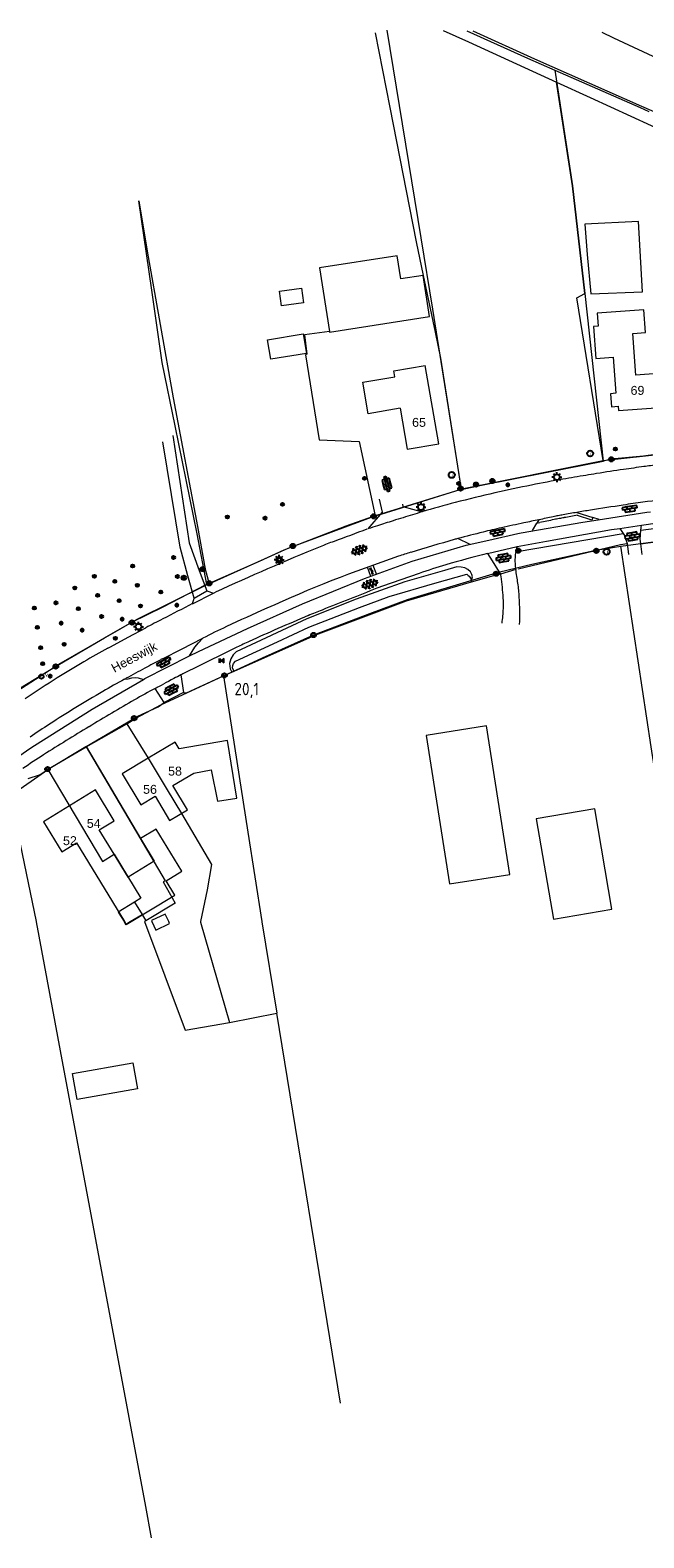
# Model space of a CAD drawing. Header units: metres. Extents: x 117922 to 130630, y 447724 to 454087.
# Tile 51 of 61: x 125795 to 125919, y 451376 to 451680. Entities that reach past the tile are written whole.
import ezdxf

# ---------------------------------------------------------------- set-up
doc = ezdxf.new("R2010")
doc.units = ezdxf.units.M
doc.layers.get('0').update_dxf_attribs({"color": 8})
for name, color, linetype, lineweight in [('B01', 8, 'Continuous', 0), ('B02', 8, 'Continuous', 0), ('B03', 8, 'Continuous', 0), ('B11', 8, 'Continuous', 0), ('B14', 8, 'Continuous', 0), ('G01', 8, 'Continuous', 0), ('G02', 8, 'Continuous', 0), ('G03', 8, 'Continuous', 0), ('T00', 8, 'Continuous', 0), ('T09', 8, 'Continuous', 0), ('V00', 8, 'Continuous', 0), ('W00', 8, 'Continuous', 0), ('Z02', 7, 'Continuous', 0), ('Z06', 7, 'Continuous', 0)]:
    doc.layers.add(name, color=color, linetype=linetype, lineweight=lineweight)
for name, color, linetype in [('SYM-GV1', 8, 'Continuous'), ('SYM-OV4', 8, 'Continuous'), ('TOPOT21', 8, 'Continuous'), ('TOPOT26', 8, 'Continuous'), ('TOPOT28', 8, 'Continuous'), ('TOPOT30', 1, 'Continuous'), ('TOPOT31', 8, 'Continuous'), ('TOPOT36', 8, 'Continuous'), ('TOPOT52', 8, 'Continuous'), ('TOPOT85', 8, 'Continuous')]:
    doc.layers.add(name, color=color, linetype=linetype)
doc.styles.add('ISO', font='ISO')
doc.styles.add('Z02', font='arial.ttf', dxfattribs={"height": 1.8})
doc.styles.add('Z06', font='arial.ttf', dxfattribs={"height": 1.8})

# ---------------------------------------------------------------- blocks, each defined once
blk = doc.blocks.new('asfalt6')
at = {"color": 0, "linetype": 'ByBlock', "lineweight": -2}
for p, q in [((-0.93, 0.18), (0.7, 1.13)), ((-0.89, -0.52), (0.89, 0.52)), ((-0.89, 0.52), (0.89, -0.52)), ((-0.76, 1.01), (0.3, 1.62)), ((-0.7, 1.13), (0.93, 0.18)), ((-0.3, 1.62), (0.76, 1.01)), ((-0.93, -0.18), (0.7, -1.13)), ((-0.76, -1.01), (0.3, -1.62)), ((-0.7, -1.13), (0.93, -0.18)), ((-0.3, -1.62), (0.76, -1.01))]:
    blk.add_line(p, q, dxfattribs=at)
blk = doc.blocks.new('paal')
at = {"color": 0}
for radius in [0.45, 0.2]:
    blk.add_circle((0, 0), radius, dxfattribs=at)
blk = doc.blocks.new('lichtmast')
at = {"color": 0}
for p, q in [((-0.6, 0), (-1, 0)), ((-0.71, 0.71), (-0.42, 0.42)), ((0, 0.6), (0, 1)), ((0.42, 0.42), (0.71, 0.71)), ((0.6, 0), (1, 0)), ((-0.42, -0.42), (-0.71, -0.71)), ((0, -0.6), (0, -1)), ((0.42, -0.42), (0.71, -0.71))]:
    blk.add_line(p, q, dxfattribs=at)
blk.add_circle((0, 0), 0.6, dxfattribs=at)
blk = doc.blocks.new('boom')
at = {"color": 0}
for radius in [0.315, 0.225, 0.135]:
    blk.add_circle((0, 0), radius, dxfattribs=at)
blk = doc.blocks.new('verklikker')
at = {"color": 0}
blk.add_circle((0, 0), 0.45, dxfattribs=at)
at = {"color": 0, "style": 'ISO'}
blk.add_attdef('VERKLIKKER', (0.7, 0), '', height=0.9, dxfattribs=at)
blk = doc.blocks.new('klinkers4')
at = {"color": 0, "linetype": 'ByBlock', "lineweight": -2}
for p, q in [((0, 1.5), (-0.5, 1.5)), ((-0.5, 1.5), (-0.5, 0.5)), ((-0.5, 0.5), (-0.5, -0.5)), ((0, 0.5), (-0.5, 0.5)), ((0, 1.5), (0, 1)), ((0.5, 1), (0, 1)), ((0, 1), (0, 0.5)), ((0, 0.5), (0, 0)), ((0.5, 0), (0, 0)), ((0, 0), (0, -0.5)), ((0.5, 0), (0.5, 1)), ((0.5, -1), (0.5, 0)), ((-0.5, -0.5), (-0.5, -1.5)), ((0, -0.5), (-0.5, -0.5)), ((-0.5, -1.5), (0, -1.5)), ((0, -0.5), (0, -1)), ((0, -1), (0.5, -1)), ((0, -1), (0, -1.5))]:
    blk.add_line(p, q, dxfattribs=at)
blk = doc.blocks.new('klinkers6')
at = {"color": 0, "linetype": 'ByBlock', "lineweight": -2}
for p, q in [((-0.25, 1), (-0.75, 1)), ((-0.75, 1), (-0.75, 0)), ((-0.25, 0), (-0.75, 0)), ((-0.75, 0), (-0.75, -1)), ((0.25, 1.5), (-0.25, 1.5)), ((-0.25, 1.5), (-0.25, 0.5)), ((0.25, 0.5), (-0.25, 0.5)), ((-0.25, 0.5), (-0.25, -0.5)), ((0.25, 0.5), (0.25, 1.5)), ((0.75, 1), (0.25, 1)), ((0.25, -0.5), (0.25, 0.5)), ((0.75, 0), (0.75, 1)), ((-0.75, -1), (-0.25, -1)), ((-0.25, -0.5), (-0.25, 0)), ((0.25, -0.5), (-0.25, -0.5)), ((-0.25, -0.5), (-0.25, -1.5)), ((-0.25, -1.5), (0.25, -1.5)), ((0.75, 0), (0.25, 0)), ((0.25, 0), (0.25, -0.5)), ((0.25, -1.5), (0.25, -0.5)), ((0.25, -1), (0.75, -1)), ((0.75, -1), (0.75, 0))]:
    blk.add_line(p, q, dxfattribs=at)
blk = doc.blocks.new('klinkers2')
at = {"color": 0, "linetype": 'ByBlock', "lineweight": -2}
for p, q in [((-0.31, 0.5), (0, 0.5)), ((0, -0.75), (0, 0.75)), ((0, 0), (0.31, 0)), ((0, -0.5), (-0.31, -0.5))]:
    blk.add_line(p, q, dxfattribs=at)
blk = doc.blocks.new('verkeersbord')
at = {"color": 0}
for p, q in [((0.5, 0.32), (-0.5, 0.32)), ((-0.5, 0.32), (0, -0.6)), ((0, -0.6), (0.5, 0.32))]:
    blk.add_line(p, q, dxfattribs=at)
blk = doc.blocks.new('grensmarkering')
at = {"color": 0}
blk.add_line((-0.67, 0), (0.67, 0), dxfattribs=at)
blk.add_circle((0, 0), 0.45, dxfattribs=at)
blk = doc.blocks.new('inspectieput')
at = {"color": 0}
blk.add_circle((0, 0), 0.6, dxfattribs=at)
at = {"color": 0, "linetype": 'Continuous', "style": 'ISO'}
blk.add_attdef('I', (0, -0.39), '', height=0.8, dxfattribs=at)
blk = doc.blocks.new('kilometerpaal')
at = {"color": 0}
for p, q in [((-0.44, 0.44), (0.44, -0.44)), ((-0.44, -0.44), (-0.44, 0.44)), ((0.44, 0.44), (-0.44, -0.44)), ((0.44, -0.44), (0.44, 0.44))]:
    blk.add_line(p, q, dxfattribs=at)
at = {"color": 0, "style": 'ISO'}
blk.add_attdef('KILOMETERPAAL', (0.59, 0.87), '', height=2.5, dxfattribs=at)

msp = doc.modelspace()

# ---------------------------------------------------------------- linework, layer by layer
at = {"layer": 'B01', "flags": 128}
for points in [[(125921.9, 451603.78), (125921.39, 451610.65), (125916.95, 451610.32), (125916.31, 451618.74), (125918.92, 451618.94), (125918.57, 451623.51), (125909.15, 451622.81), (125909.35, 451620.2), (125908.4, 451620.13), (125908.88, 451613.69), (125912.37, 451613.96), (125912.92, 451606.65), (125911.82, 451606.56), (125912.02, 451603.92), (125913.37, 451604.02), (125913.44, 451603.14), (125921.9, 451603.78)], [(125869.34, 451603.62), (125862.88, 451602.53), (125861.82, 451608.89), (125868.27, 451609.98), (125868.07, 451611.16), (125874.4, 451612.22)], [(125869.34, 451603.62), (125870.76, 451595.34), (125877.11, 451596.43), (125874.4, 451612.22)], [(125836.34, 451524.93), (125834.42, 451536.54), (125824.67, 451534.89), (125823.87, 451536.22), (125818.45, 451532.97)], [(125818.45, 451532.97), (125813.2, 451529.81), (125816.94, 451523.58), (125819.81, 451525.3), (125822.74, 451520.42), (125826.36, 451522.6)], [(125827.62, 451530), (125831.18, 451530.62), (125832.42, 451524.33), (125836.34, 451524.93)], [(125811.56, 451513.61), (125808.56, 451518.54), (125811.56, 451520.37), (125807.78, 451526.58), (125802.52, 451523.39)], [(125802.52, 451523.39), (125797.26, 451520.18), (125800.98, 451514.06)], [(125822.08, 451508.25), (125825.23, 451510.16), (125820.03, 451518.7), (125816.87, 451516.78)], [(125800.98, 451514.06), (125803.98, 451515.88), (125813.64, 451500)], [(125816.87, 451516.78), (125819.65, 451512.22)], [(125814.04, 451509.55), (125811.56, 451513.61)], [(125819.65, 451512.22), (125814.37, 451509.01)], [(125814.37, 451509.01), (125814.04, 451509.55)], [(125818.54, 451502.16), (125823.83, 451505.38), (125822.08, 451508.25)], [(125814.99, 451500), (125818.54, 451502.16)], [(125813.64, 451500), (125814.01, 451499.4), (125814.99, 451500)]]:
    msp.add_lwpolyline(points, dxfattribs=at)
at = {"layer": 'B02', "flags": 128}
for points in [[(125822.59, 451500), (125821.88, 451501.52), (125819.07, 451500.22), (125819.17, 451500)], [(125819.17, 451500), (125819.96, 451498.31)], [(125819.96, 451498.31), (125822.77, 451499.62), (125822.59, 451500)]]:
    msp.add_lwpolyline(points, dxfattribs=at)
at = {"layer": 'B03', "flags": 128}
for points in [[(125918.28, 451627.11), (125917.45, 451641.34), (125906.6, 451640.8), (125907.11, 451634.64), (125907.86, 451626.73), (125918.28, 451627.11)], [(125855.04, 451619.14), (125855.06, 451618.98), (125875.27, 451622.14), (125873.97, 451630.44), (125869.45, 451629.73), (125868.73, 451634.39), (125853.04, 451631.94), (125855.04, 451619.14)], [(125891.48, 451509.54), (125886.74, 451539.52), (125874.55, 451537.59), (125879.3, 451507.61), (125891.48, 451509.54)]]:
    msp.add_lwpolyline(points, dxfattribs=at)
at = {"layer": 'B11', "flags": 128}
for points in [[(125823.43, 451527.48), (125827.62, 451530)], [(125826.36, 451522.6), (125823.43, 451527.48)]]:
    msp.add_lwpolyline(points, dxfattribs=at)
at = {"layer": 'B14', "flags": 128}
for points in [[(125849.82, 451624.93), (125845.37, 451624.28), (125844.93, 451627.24), (125849.39, 451627.89), (125849.82, 451624.93)], [(125850.41, 451614.69), (125843.21, 451613.5), (125842.56, 451617.43), (125849.77, 451618.62), (125850.41, 451614.69)], [(125900.27, 451500.51), (125912.12, 451502.53), (125908.68, 451522.75), (125896.83, 451520.73), (125900.27, 451500.51)], [(125803.14, 451469.35), (125815.34, 451471.5), (125816.26, 451466.24), (125804.06, 451464.1), (125803.14, 451469.35)]]:
    msp.add_lwpolyline(points, dxfattribs=at)
at = {"layer": 'G01', "flags": 128}
for points in [[(125864.26, 451679.39), (125867.27, 451664.36), (125872.56, 451637.24), (125873.97, 451630.44), (125876.41, 451618.96), (125877.46, 451613.71), (125881.64, 451587.25)], [(125882.81, 451679.8), (125895.04, 451674.27), (125900.56, 451671.85)], [(125900.56, 451671.85), (125904.16, 451648.49), (125906.62, 451626.81), (125910.33, 451592.97)], [(125900.56, 451671.85), (125917.81, 451664.3), (125919.55, 451663.54)], [(125816.5, 451645.49), (125819.07, 451627.46), (125821.22, 451612.83), (125823.81, 451600.05), (125828.25, 451578.31), (125830.22, 451568.04)], [(125913.91, 451575.79), (125923.48, 451577.08), (125928.83, 451577.89), (125937.03, 451578.44), (125948.77, 451579.31), (125956.17, 451579.29), (125968.67, 451579.18), (125980.07, 451577.87)], [(125833.62, 451549.65), (125841.49, 451553.26), (125851.86, 451557.87), (125863.23, 451562.18), (125870.83, 451565.02), (125885.39, 451569.41), (125889.47, 451570.61), (125895.91, 451572.15), (125908.84, 451574.99), (125913.91, 451575.79)], [(125925.59, 451500), (125923.08, 451515.77), (125920.01, 451535.29), (125913.91, 451575.79)], [(125814.11, 451539.9), (125816.09, 451541.15), (125821.01, 451543.76), (125828.98, 451547.47), (125833.62, 451549.65)], [(125833.62, 451549.65), (125838.56, 451518.09), (125841.37, 451500)], [(125805.89, 451535.26), (125814.11, 451539.9)], [(125814.11, 451539.9), (125818.42, 451533.03), (125822.28, 451526.58), (125825.13, 451521.83), (125831.24, 451511.56), (125830.35, 451506.43), (125829, 451500)], [(125798.18, 451530.73), (125798.32, 451530.83), (125805.89, 451535.26)], [(125805.89, 451535.26), (125811, 451526.64), (125816.74, 451516.9), (125821.85, 451508.27), (125821.45, 451508.05), (125823.9, 451503.75), (125817.97, 451500.19)], [(125790.53, 451525.39), (125798.18, 451530.73)], [(125798.18, 451530.73), (125809.17, 451512.16), (125811.56, 451513.61)], [(125790.53, 451525.39), (125795.8, 451500)], [(125811.56, 451513.61), (125816.96, 451504.73)], [(125815.68, 451503.96), (125812.37, 451501.94), (125813.55, 451500)], [(125816.96, 451504.73), (125815.68, 451503.96)], [(125815.68, 451503.96), (125817.2, 451501.46)], [(125795.8, 451500), (125795.81, 451499.97), (125800.63, 451473.93), (125817.87, 451381.94), (125819.03, 451375.63)], [(125813.55, 451500), (125813.88, 451499.45), (125814.79, 451500)], [(125814.79, 451500), (125817.2, 451501.46)], [(125817.2, 451501.46), (125817.97, 451500.19)], [(125817.97, 451500.19), (125817.68, 451500.02), (125817.69, 451500)], [(125817.69, 451500), (125825.88, 451478.13), (125834.87, 451479.67)], [(125829, 451500), (125828.98, 451499.91), (125834.87, 451479.67)], [(125841.37, 451500), (125841.38, 451499.95), (125844.41, 451481.56)], [(125834.87, 451479.67), (125844.41, 451481.56)], [(125857.28, 451402.79), (125844.41, 451481.56)]]:
    msp.add_lwpolyline(points, dxfattribs=at)
at = {"layer": 'G02', "flags": 128}
msp.add_lwpolyline([(125910.08, 451679.56), (125912.44, 451678.42), (125922.37, 451673.72)], dxfattribs=at)
at = {"layer": 'G03', "flags": 128}
for points in [[(125910.33, 451592.97), (125910.46, 451592.99), (125911.89, 451593.39), (125918.46, 451594.05), (125926.24, 451595.13)], [(125881.64, 451587.25), (125885.77, 451588.11), (125898.69, 451590.68), (125910.33, 451592.97)], [(125830.22, 451568.04), (125840.94, 451572.77), (125845.91, 451575.05), (125858.43, 451579.91), (125863.93, 451581.87), (125875.15, 451585.25), (125881.47, 451587.21), (125881.64, 451587.25)], [(125785.46, 451542.34), (125788.8, 451544.56), (125792.62, 451547.17), (125799.74, 451551.52), (125809.59, 451557.31), (125815.13, 451560.44), (125821.48, 451563.55), (125830.02, 451567.96), (125830.22, 451568.04)]]:
    msp.add_lwpolyline(points, dxfattribs=at)
at = {"layer": 'T00', "flags": 128}
for points in [[(125866.66, 451679.94), (125873.51, 451638.03), (125875.89, 451623.63), (125881.64, 451587.28)], [(125877.99, 451679.84), (125883.13, 451677.55), (125900.92, 451669.46)], [(125910.32, 451593.07), (125905.02, 451625.91), (125906.62, 451626.81), (125904.16, 451648.49), (125900.92, 451669.46)], [(125900.92, 451669.46), (125907.74, 451666.37), (125920.05, 451660.7), (125934.6, 451654.17)], [(125816.52, 451645.51), (125818.2, 451635.34), (125823.5, 451605.72), (125828.36, 451579.79), (125829.92, 451571.16), (125830.58, 451568.9), (125831.01, 451568.32)], [(125855.04, 451619.14), (125849.98, 451618.45), (125850.48, 451614.55), (125850.18, 451614.43), (125852.99, 451597.25), (125861.02, 451596.9), (125864.25, 451581.89)], [(125910.32, 451593.07), (125922.54, 451594.45)], [(125881.64, 451587.28), (125881.81, 451587.33), (125910.32, 451593.07)], [(125869.58, 451583.54), (125881.64, 451587.28)], [(125831.01, 451568.32), (125846.71, 451575.4), (125864.08, 451581.83), (125864.25, 451581.89)], [(125864.25, 451581.89), (125865.51, 451582.28)], [(125865.51, 451582.28), (125869.58, 451583.54)], [(125917.94, 451576.26), (125928.98, 451577.83), (125935.53, 451578.31), (125948.93, 451579.09), (125957.85, 451579.2), (125969.2, 451578.88), (125974.44, 451578.46), (125980.53, 451577.74), (125987.06, 451576.74)], [(125893.19, 451571.19), (125913.86, 451576.13), (125915.16, 451576.35)], [(125780.85, 451570.45), (125785.41, 451542.47), (125792.83, 451547.12), (125800.39, 451551.95), (125816.22, 451561.06), (125830.22, 451567.96), (125831.01, 451568.32)], [(125883.71, 451568.56), (125889.22, 451570.16)], [(125835.78, 451550.58), (125852.31, 451557.86), (125870.6, 451564.75), (125883.71, 451568.56)], [(125826.16, 451546.18), (125833.8, 451549.7), (125835.32, 451550.37)], [(125835.32, 451550.37), (125835.78, 451550.58)], [(125805.9, 451535.35), (125816.34, 451541.45), (125820.43, 451543.38)], [(125796.39, 451529.58), (125798.25, 451530.79), (125805.87, 451535.33), (125805.9, 451535.35)], [(125805.9, 451535.35), (125816.87, 451516.78)]]:
    msp.add_lwpolyline(points, dxfattribs=at)
at = {"layer": 'T09', "flags": 128}
for points in [[(125917.97, 451579.05), (125930.36, 451580.65), (125938.53, 451581.29), (125947.35, 451581.51), (125954.63, 451581.41), (125961.9, 451580.85), (125977.22, 451579.48), (125986.72, 451578.34)], [(125892.95, 451574.74), (125914.4, 451578.32)], [(125883.77, 451568.89), (125883.91, 451569.61), (125883.84, 451570.09), (125883.51, 451570.61), (125883.01, 451571.05), (125882.38, 451571.39), (125881.64, 451571.57), (125880.8, 451571.61), (125878.26, 451570.89), (125870.26, 451568.61), (125860.46, 451565.11), (125850.49, 451561.09), (125836.22, 451554.48), (125835.58, 451553.84), (125835.14, 451553.04), (125834.88, 451552.08), (125835, 451551.04), (125835.32, 451550.37)], [(125883.71, 451568.56), (125883.77, 451568.89)]]:
    msp.add_lwpolyline(points, dxfattribs=at)
at = {"layer": 'V00', "flags": 128}
for points in [[(125827.72, 451565.32), (125826.47, 451569.79), (125824.86, 451575.57), (125821.4, 451596.86)], [(125823.43, 451598.1), (125826.68, 451576.47), (125828.76, 451570.85), (125830.26, 451566.79)], [(125865.11, 451585.26), (125865.71, 451582.68)], [(125869.8, 451584.26), (125869.85, 451583.78)], [(125865.71, 451582.68), (125862.82, 451579.28)], [(125869.85, 451583.78), (125873.75, 451582.71)], [(125893.79, 451578.46), (125906.24, 451580.62), (125909.34, 451581.11)], [(125897.35, 451581.13), (125896.96, 451580.42)], [(125905.03, 451582.6), (125908.25, 451581.56)], [(125908.25, 451581.56), (125908.08, 451581.06), (125905.14, 451582.01)], [(125909.55, 451581.15), (125908.25, 451581.56)], [(125909.34, 451581.11), (125919.14, 451582.66), (125919.9, 451582.75)], [(125918.05, 451580.02), (125924.56, 451580.99), (125939.53, 451582.25), (125949.73, 451582.53), (125960.44, 451582.01), (125972.2, 451580.96), (125983.41, 451579.82), (125986.47, 451579.45)], [(125887.21, 451577), (125893.11, 451578.34), (125893.79, 451578.46)], [(125892.94, 451575.74), (125898.87, 451576.83), (125912.04, 451579.13), (125913.67, 451579.37)], [(125896.04, 451578.94), (125896.96, 451580.42)], [(125896.96, 451580.42), (125897.53, 451580.55)], [(125913.67, 451579.37), (125918.05, 451580.02)], [(125913.67, 451579.37), (125914.4, 451578.32)], [(125914.4, 451578.32), (125914.64, 451577.97), (125915.16, 451576.35)], [(125917.94, 451576.26), (125917.82, 451577.17), (125917.97, 451579.05)], [(125917.97, 451579.05), (125918.05, 451580.02)], [(125826.79, 451553.65), (125828.58, 451554.56), (125838.49, 451559.17), (125849.59, 451564.13), (125862.14, 451569.25), (125871.76, 451572.76), (125882.63, 451575.96), (125887.21, 451577)], [(125883.49, 451576.14), (125880.95, 451577.33)], [(125886.99, 451574.34), (125892.94, 451575.74)], [(125915.16, 451576.35), (125915.46, 451574.11)], [(125918.22, 451574.11), (125917.94, 451576.26)], [(125886.99, 451574.34), (125887.94, 451572.86), (125889.35, 451570.53)], [(125863.41, 451569.66), (125862.74, 451571.55)], [(125863.81, 451571.93), (125864.52, 451570.09)], [(125873.17, 451570.29), (125869.46, 451569), (125865.74, 451567.71)], [(125892.68, 451571.1), (125889.57, 451570.16)], [(125827.39, 451564.18), (125831.65, 451566.32)], [(125827.72, 451565.32), (125830.26, 451566.79)], [(125830.26, 451566.79), (125831.65, 451566.32)], [(125831.65, 451566.32), (125832.04, 451566.51)], [(125827.39, 451564.18), (125827.72, 451565.32)], [(125810.84, 451555.5), (125814.4, 451557.41), (125817.97, 451559.32)], [(125821.32, 451553.05), (125825.31, 451555.1), (125829.31, 451557.14)], [(125826.79, 451553.65), (125827.88, 451555.41), (125828.62, 451556.26), (125829.47, 451557.23)], [(125829.31, 451557.14), (125829.39, 451557.18), (125829.47, 451557.23)], [(125810.29, 451555.21), (125810.57, 451555.36), (125810.84, 451555.5)], [(125817.47, 451548.9), (125817.78, 451549.08), (125826.79, 451553.65)], [(125795.49, 451535.54), (125807.13, 451542.86), (125817.47, 451548.9)], [(125813.65, 451548.94), (125814.37, 451549), (125815.12, 451549.18), (125815.78, 451549.26), (125816.42, 451549.22), (125817.47, 451548.9)], [(125822.55, 451548.5), (125822.06, 451548.24), (125821.57, 451547.98)], [(125823.61, 451549.06), (125823.08, 451548.78), (125822.55, 451548.5)], [(125825.03, 451549.81), (125825.57, 451546.23)], [(125821.69, 451544.23), (125819.84, 451547.07)], [(125825.57, 451546.23), (125821.69, 451544.23)], [(125825.57, 451546.23), (125826.16, 451546.18)], [(125820.43, 451543.38), (125821.69, 451544.23)], [(125785.82, 451528.97), (125794.73, 451535.07), (125795.49, 451535.54)], [(125796.39, 451529.58), (125794.12, 451528.82)]]:
    msp.add_lwpolyline(points, dxfattribs=at)
at = {"layer": 'V00'}
for centre, radius, start, end in [((125947.14, 451349.89), 243.55, 99.0068, 99.5226), ((125992.52, 451058.59), 538.37, 98.3357, 98.923), ((125955.33, 451312.54), 281.71, 97.5002, 98.3401), ((125966.06, 451230.64), 364.31, 97.0578, 97.4913), ((125961.92, 451259.79), 334.9, 101.3736, 102.6714), ((125944.79, 451344.73), 248.25, 99.8775, 101.364), ((126058.18, 450691.58), 911.16, 99.56035, 99.85643), ((125925.53, 451411.19), 179.17, 104.5688, 106.8011), ((125943.53, 451341.84), 250.81, 102.6846, 104.5633), ((125951.9, 451336.48), 250.43, 97.6946, 98.614), ((126034.76, 450718.75), 873.69, 97.16289, 97.65517), ((125942.91, 451342.55), 249.89, 106.9863, 107.4679), ((126138.39, 450706.33), 915.46, 106.80296, 107.05444), ((126016.07, 451015.46), 577.99, 101.85232, 102.15828), ((126274.52, 449771.59), 1848.42, 101.68215, 101.7738), ((126040.43, 450899.48), 695.9, 101.60626, 101.8497), ((125945.99, 451356.97), 229.37, 101.245, 101.5046), ((125917.91, 451496.88), 86.07, 101.0288, 101.7208), ((125912.96, 451522.07), 60.99, 100.1104, 101.0517), ((125913.14, 451521.49), 60.99, 100.1104, 101.0517), ((125986.99, 451105.76), 483.84, 99.7527, 100.0868), ((125967.49, 451217.48), 369.83, 99.7058, 100.1313), ((125940.11, 451378), 207.59, 98.9649, 99.728), ((126098.9, 450371.92), 1226.12, 98.65471, 98.96861), ((129210.54, 442493.45), 9682.95, 110.228065, 110.269798), ((125933.45, 451366.39), 224.3, 107.8289, 108.3553), ((126038.26, 451039.85), 567.25, 107.478, 107.8086), ((125962.91, 451265.33), 322.58, 103.7809, 104.7182), ((125926.12, 451415), 168.46, 102.449, 103.753), ((126116.41, 450550.56), 1053.6, 102.16815, 102.42022), ((126043.15, 451108.88), 503.97, 112.1466, 114.7648), ((125888.27, 451489.23), 93.3, 110.256, 112.0987), ((127315.12, 446686.94), 5096.35, 106.35249, 106.45552), ((125888.42, 451549.25), 29.05, 104.8885, 106.2971), ((125902.66, 451572.84), 10.15, 163.3842, 171.3009), ((125962.63, 451297.62), 291.58, 108.7327, 114.3585), ((125890.36, 451510.78), 66.51, 106.4985, 108.7466), ((125910.81, 451461.96), 114.68, 106.3212, 109.1566), ((125955.55, 451308.84), 274.21, 104.4791, 106.3019), ((125902.65, 451572.86), 10.13, 171.4298, 178.3676), ((125901.98, 451572.85), 9.46, 178.2178, 184.4544), ((125902.21, 451572.84), 9.7, 184.2784, 190.3587), ((125936.12, 451598.47), 54.48, 210.8503, 211.3047), ((125888.52, 451569.53), 1.23, 6.9904, 30.8099), ((125798.51, 451558.53), 91.9, 4.2392, 6.9713), ((125842.54, 451561.83), 50.98, 7.2892, 10.4709), ((131725.94, 436725.35), 15957.38, 111.549796, 111.59261), ((125891.62, 451498.45), 73.94, 110.7789, 111.4076), ((125870.8, 451553.23), 15.34, 109.2671, 110.6461), ((125842.45, 451561.9), 51.07, 4.0303, 7.2055), ((126213, 450803.05), 853.24, 116.86801, 117.3224), ((126007.7, 451188.45), 409.64, 113.8036, 115.0536), ((125908.84, 451423.34), 150.11, 111.6113, 112.7655), ((125856, 451564.88), 34.23, 352.1801, 357.1846), ((125872.83, 451564.06), 17.38, 357.1698, 4.1782), ((125842.07, 451561.97), 51.44, 0.8517, 3.9254), ((125951.22, 451309.72), 282.94, 117.3195, 118.096), ((126150.1, 450849.46), 772.65, 112.79476, 113.28794), ((125843.42, 451562.04), 50.09, 357.6325, 0.7894), ((125895.69, 451427.74), 145.43, 114.9988, 117.087), ((126071.61, 451046.58), 560.59, 113.8852, 114.5323), ((125891.5, 451405.52), 170.3, 118.4798, 120.366), ((131027.87, 440961.83), 11797.25, 116.107776, 116.166836), ((125883.26, 451459.48), 106.76, 114.5809, 116.0641), ((125913.8, 451367.73), 214.17, 120.402, 122.0871), ((126136.52, 450956.9), 674.36, 118.21172, 118.57496), ((126040.24, 451135.87), 471.14, 117.7352, 118.1824), ((125833.47, 451529.24), 26.74, 117.0354, 117.8492), ((125935.32, 451333.5), 254.61, 122.0995, 123.8288), ((125927.79, 451341.57), 236.71, 118.8285, 120.0503), ((125773.59, 451622.35), 83.62, 298.6241, 298.8733), ((124746.72, 453581.64), 2300.23, 297.80903, 297.85784), ((126464.09, 450344.12), 1364.59, 117.92513, 117.9923), ((125833.06, 451534.6), 17.2, 116.2898, 117.8348), ((125947.22, 451309.5), 274.19, 120.2082, 121.537), ((126136.23, 450990.38), 640.39, 120.03795, 120.99228), ((125878.49, 451436.11), 125.51, 117.8591, 120.0352), ((125937.81, 451325.09), 255.99, 121.5678, 122.9689), ((125875.66, 451420.94), 141.76, 122.9771, 124.8873), ((126040.7, 451149.56), 454.75, 121.002, 122.3594), ((125849.59, 451451.14), 97.71, 122.3462, 125.2933)]:
    msp.add_arc(centre, radius, start, end, dxfattribs=at)
at = {"layer": 'W00', "flags": 128}
for points in [[(125884, 451679.79), (125896.48, 451674.16), (125918.05, 451664.57), (125942.22, 451654.09), (125964.56, 451645.08), (125976.49, 451640.59), (126000, 451632.42)], [(125835.78, 451550.58), (125835.58, 451550.92), (125835.48, 451551.24), (125835.52, 451551.72), (125835.66, 451552.12), (125836.04, 451552.56), (125844.53, 451556.5), (125850.85, 451559.41), (125861.12, 451563.43), (125867.14, 451565.65), (125876.36, 451568.31), (125882.82, 451570.11), (125883.04, 451569.89), (125883.27, 451569.71), (125883.55, 451569.31), (125883.77, 451568.89)]]:
    msp.add_lwpolyline(points, dxfattribs=at)

# ---------------------------------------------------------------- block references
at = {"layer": 'SYM-GV1'}
for p, rotation in [((125861.05, 451575), 289.6265649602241), ((125863.18, 451568.12), 288.2572308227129)]:
    msp.add_blockref('asfalt6', p, dxfattribs=dict(at, rotation=rotation))
at = {"layer": 'SYM-OV4'}
for name, p, rotation in [('klinkers6', (125866.65, 451588.35), 13.96717550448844), ('klinkers4', (125915.72, 451583.29), 278.8086738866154), ('klinkers4', (125889.05, 451578.49), 280.7732649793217), ('klinkers6', (125916.24, 451577.76), 278.8086738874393), ('klinkers6', (125890.2, 451573.4), 279.7490632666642), ('klinkers2', (125863.61, 451570.75), 18.90938433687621), ('klinkers4', (125821.67, 451552.23), 297.5894829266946), ('klinkers6', (125823.11, 451546.82), 297.7223440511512)]:
    msp.add_blockref(name, p, dxfattribs=dict(at, rotation=rotation))
at = {"layer": 'TOPOT21'}
for p in [(125900.98, 451589.73), (125873.54, 451583.67), (125844.9, 451573.03), (125816.47, 451559.54)]:
    msp.add_blockref('lichtmast', p, dxfattribs=at)
at = {"layer": 'TOPOT26'}
for p in [(125912.8, 451595.4), (125862.12, 451589.5), (125881.16, 451588.44), (125891.09, 451588.16), (125845.57, 451584.24), (125834.43, 451581.68), (125842.04, 451581.45), (125815.28, 451571.78), (125823.56, 451573.5), (125807.57, 451569.72), (125811.7, 451568.71), (125824.32, 451569.66), (125803.61, 451567.33), (125808.22, 451565.85), (125816.23, 451567.9), (125820.98, 451566.54), (125795.42, 451563.29), (125799.81, 451564.34), (125804.31, 451563.16), (125812.56, 451564.8), (125816.89, 451563.71), (125824.21, 451563.88), (125800.86, 451560.24), (125809.03, 451561.6), (125813.18, 451561.05), (125796.04, 451559.39), (125805.1, 451558.84), (125811.81, 451557.19), (125796.71, 451555.29), (125801.45, 451555.96), (125797.13, 451552.07), (125798.62, 451549.55)]:
    msp.add_blockref('boom', p, dxfattribs=at)
at = {"layer": 'TOPOT28'}
ref = msp.add_blockref('inspectieput', (125907.71, 451594.48), dxfattribs=at)
ref.add_attrib('I', 'i', (125907.71, 451594.09), dxfattribs={"color": 0, "height": 0.8, "style": 'ISO'})
ref = msp.add_blockref('inspectieput', (125879.74, 451590.16), dxfattribs=at)
ref.add_attrib('I', 'i', (125879.74, 451589.76), dxfattribs={"color": 0, "height": 0.8, "style": 'ISO'})
ref = msp.add_blockref('inspectieput', (125911.03, 451574.66), dxfattribs=at)
ref.add_attrib('I', 'i', (125911.03, 451574.27), dxfattribs={"color": 0, "height": 0.8, "style": 'ISO'})
at = {"layer": 'TOPOT30'}
ref = msp.add_blockref('kilometerpaal', (125833.3, 451552.65), dxfattribs=at)
ref.add_attrib('KILOMETERPAAL', '20,1', (125835.84, 451545.7), dxfattribs={"color": 0, "height": 2.5, "style": 'ISO'})
at = {"layer": 'TOPOT31'}
ref = msp.add_blockref('verklikker', (125796.85, 451549.46), dxfattribs=at)
ref.add_attrib('VERKLIKKER', 'v', (125797.55, 451549.46), dxfattribs={"color": 0, "height": 0.9, "style": 'ISO'})
at = {"layer": 'TOPOT36'}
for p in [(125912, 451593.31), (125881.54, 451587.42), (125863.96, 451581.81), (125847.64, 451575.83), (125908.94, 451574.85), (125888.71, 451570.22), (125830.74, 451568.29), (125815.15, 451560.38), (125851.81, 451557.85), (125799.76, 451551.49), (125833.83, 451549.7), (125815.59, 451541.07), (125798.12, 451530.8)]:
    msp.add_blockref('grensmarkering', p, dxfattribs=at)
at = {"layer": 'TOPOT52'}
for p in [(125884.66, 451588.22), (125887.96, 451588.95), (125893.19, 451574.88), (125825.64, 451569.41), (125829.44, 451571.16)]:
    msp.add_blockref('paal', p, dxfattribs=at)
at = {"layer": 'TOPOT85'}
msp.add_blockref('verkeersbord', (125844.9, 451573.03), dxfattribs=at)

# ---------------------------------------------------------------- texts
at = {"layer": 'Z02', "linetype": 'Continuous', "char_height": 1.8, "attachment_point": 7, "line_spacing_factor": 0.8, "style": 'Z02'}
for s, insert in [('{\\C256;69}', (125915.87, 451606.31)), ('{\\C256;65}', (125871.74, 451599.85)), ('{\\C256;58}', (125822.45, 451529.46)), ('{\\C256;56}', (125817.4, 451525.78)), ('{\\C256;54}', (125806.04, 451518.91)), ('{\\C256;52}', (125801.22, 451515.42))]:
    msp.add_mtext(s, dxfattribs=dict(at, insert=insert))
at = {"layer": 'Z06', "linetype": 'Continuous', "insert": (125811.85, 451549.74), "char_height": 1.8, "attachment_point": 7, "rotation": 28.359, "line_spacing_factor": 0.8, "style": 'Z06'}
msp.add_mtext('{\\C256;Heeswijk}', dxfattribs=at)

doc.saveas('drawing.dxf')
